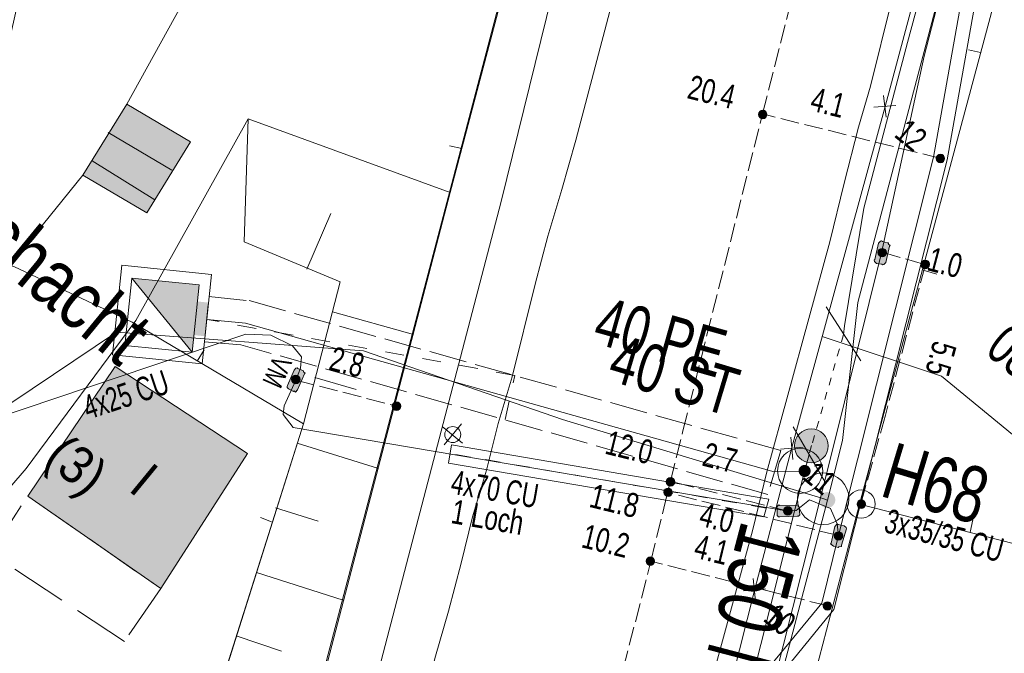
# Model space of a CAD drawing. Header units: metres. Extents: x -740 to 758, y -633 to 854.
# Tile 67 of 256: x -494 to -473, y -54 to -40. Entities that reach past the tile are written whole.
import ezdxf

# ---------------------------------------------------------------- set-up
doc = ezdxf.new("R2010")
doc.units = ezdxf.units.M
doc.header["$MEASUREMENT"] = 0
for name, pattern in [('1248_416', [1.664, 1.248, -0.416]), ('166_166', [0.3328, 0.1664, -0.1664]), ('333_333', [0.6656, 0.3328, -0.3328]), ('416_125', [0.5408, 0.416, -0.1248]), ('416_416', [0.832, 0.416, -0.416]), ('832_208', [1.04, 0.832, -0.208])]:
    doc.linetypes.add(name, pattern=pattern)
for name, color, linetype in [('Gas.LOVION', 7, 'Continuous'), ('Grundkarte.LOVION', 7, 'Continuous'), ('Grundkarte_Text.LOVION', 7, 'Continuous'), ('Strom.LOVION', 7, 'Continuous'), ('StromBemass.LOVION', 7, 'Continuous'), ('Telko.LOVION', 7, 'Continuous'), ('Wasser.LOVION', 7, 'Continuous')]:
    doc.layers.add(name, color=color, linetype=linetype)
doc.styles.add('ERSTELLTER_STIL_1', font='arial.ttf')

msp = doc.modelspace()

# ---------------------------------------------------------------- hatches: boundary and pattern name
at = {"layer": 'Gas.LOVION', "linetype": 'Continuous', "lineweight": 13}
for points in [[(-476.312, -51.025), (-476.299, -51.008), (-476.288, -50.988), (-476.28, -50.968), (-476.275, -50.946), (-476.272, -50.925), (-476.272, -50.903), (-476.275, -50.881), (-476.281, -50.859), (-476.289, -50.839), (-476.299, -50.82), (-476.312, -50.802), (-476.327, -50.786), (-476.344, -50.772), (-476.363, -50.76), (-476.383, -50.751), (-476.404, -50.744), (-476.426, -50.74), (-476.448, -50.739), (-476.47, -50.74), (-476.491, -50.745), (-476.512, -50.751), (-476.532, -50.761), (-476.55, -50.773), (-476.567, -50.787), (-476.582, -50.803), (-476.595, -50.821), (-476.606, -50.84), (-476.614, -50.86), (-476.619, -50.882), (-476.622, -50.904), (-476.622, -50.926), (-476.619, -50.947), (-476.614, -50.969), (-476.605, -50.989), (-476.595, -51.008), (-476.582, -51.026), (-476.567, -51.042), (-476.55, -51.056), (-476.531, -51.068), (-476.511, -51.077), (-476.49, -51.084), (-476.468, -51.088), (-476.446, -51.089), (-476.425, -51.088), (-476.403, -51.084), (-476.382, -51.077), (-476.362, -51.067), (-476.344, -51.056), (-476.327, -51.041)], [(-476.308, -51.022), (-476.295, -51.004), (-476.284, -50.985), (-476.276, -50.964), (-476.271, -50.943), (-476.268, -50.921), (-476.268, -50.899), (-476.271, -50.877), (-476.277, -50.856), (-476.285, -50.835), (-476.295, -50.816), (-476.308, -50.799), (-476.323, -50.783), (-476.34, -50.769), (-476.359, -50.757), (-476.379, -50.748), (-476.4, -50.741), (-476.421, -50.737), (-476.443, -50.735), (-476.465, -50.737), (-476.487, -50.741), (-476.508, -50.748), (-476.528, -50.757), (-476.546, -50.769), (-476.563, -50.783), (-476.578, -50.799), (-476.591, -50.817), (-476.601, -50.836), (-476.609, -50.857), (-476.615, -50.878), (-476.618, -50.9), (-476.617, -50.922), (-476.615, -50.944), (-476.609, -50.965), (-476.601, -50.986), (-476.59, -51.005), (-476.577, -51.022), (-476.562, -51.038), (-476.545, -51.052), (-476.527, -51.064), (-476.507, -51.073), (-476.486, -51.08), (-476.464, -51.084), (-476.442, -51.086), (-476.42, -51.084), (-476.399, -51.08), (-476.378, -51.073), (-476.358, -51.064), (-476.34, -51.052), (-476.323, -51.038)]]:
    msp.add_hatch(color=7, dxfattribs=at).paths.add_polyline_path(points)
at = {"layer": 'Grundkarte.LOVION', "linetype": 'Continuous', "lineweight": 18}
for points in [[(-491.527, -44.54), (-490.558, -42.967), (-491.97, -42.13), (-492.939, -43.703)], [(-492.229, -47.948), (-494.164, -50.827), (-491.215, -52.874), (-489.291, -49.878)]]:
    msp.add_hatch(color=254, dxfattribs=at).paths.add_polyline_path(points)
at = {"layer": 'Strom.LOVION', "linetype": 'Continuous', "lineweight": 13}
for points in [[(-475.309, -45.215), (-475.392, -45.578), (-475.405, -45.594), (-475.402, -45.624), (-475.354, -45.663), (-475.234, -45.681), (-475.218, -45.694), (-475.189, -45.691), (-475.149, -45.643), (-475.066, -45.28), (-475.053, -45.264), (-475.085, -45.238), (-475.088, -45.209), (-475.117, -45.211), (-475.224, -45.178), (-475.24, -45.164), (-475.269, -45.167)], [(-488.26, -48.033), (-488.404, -48.373), (-488.417, -48.389), (-488.414, -48.418), (-488.382, -48.444), (-488.273, -48.507), (-488.259, -48.491), (-488.227, -48.518), (-488.188, -48.47), (-488.03, -48.114), (-488.017, -48.098), (-488.049, -48.072), (-488.052, -48.043), (-488.175, -47.995), (-488.191, -47.982), (-488.22, -47.985)], [(-477.494, -51.281), (-477.111, -51.273), (-477.082, -51.27), (-477.055, -51.238), (-477.069, -51.092), (-477.056, -51.076), (-477.088, -51.049), (-477.091, -51.02), (-477.12, -51.023), (-477.504, -51.031), (-477.52, -51.018), (-477.56, -51.066), (-477.557, -51.095), (-477.559, -51.228), (-477.556, -51.258), (-477.524, -51.284)], [(-476.276, -51.502), (-476.358, -51.865), (-476.372, -51.881), (-476.307, -51.934), (-476.201, -51.967), (-476.187, -51.951), (-476.129, -51.946), (-476.132, -51.916), (-476.02, -51.551), (-476.023, -51.521), (-476.071, -51.482), (-476.207, -51.451), (-476.223, -51.438)]]:
    msp.add_hatch(color=7, dxfattribs=at).paths.add_polyline_path(points)
at = {"layer": 'StromBemass.LOVION', "linetype": 'Continuous', "lineweight": 13}
for points in [[(-477.803, -42.419), (-477.796, -42.41), (-477.79, -42.399), (-477.786, -42.388), (-477.783, -42.377), (-477.781, -42.365), (-477.781, -42.353), (-477.783, -42.341), (-477.786, -42.329), (-477.79, -42.318), (-477.796, -42.308), (-477.803, -42.298), (-477.811, -42.29), (-477.821, -42.282), (-477.831, -42.276), (-477.841, -42.271), (-477.853, -42.267), (-477.865, -42.265), (-477.876, -42.264), (-477.888, -42.265), (-477.9, -42.267), (-477.911, -42.271), (-477.922, -42.276), (-477.932, -42.282), (-477.941, -42.29), (-477.949, -42.299), (-477.956, -42.308), (-477.962, -42.319), (-477.966, -42.33), (-477.969, -42.342), (-477.971, -42.353), (-477.971, -42.365), (-477.969, -42.377), (-477.966, -42.389), (-477.962, -42.4), (-477.956, -42.41), (-477.949, -42.42), (-477.941, -42.428), (-477.932, -42.436), (-477.922, -42.442), (-477.911, -42.447), (-477.899, -42.451), (-477.888, -42.453), (-477.876, -42.454), (-477.864, -42.453), (-477.852, -42.451), (-477.841, -42.447), (-477.83, -42.442), (-477.82, -42.436), (-477.811, -42.428)], [(-473.866, -43.397), (-473.859, -43.387), (-473.853, -43.377), (-473.849, -43.366), (-473.846, -43.354), (-473.845, -43.342), (-473.845, -43.331), (-473.846, -43.319), (-473.849, -43.307), (-473.853, -43.296), (-473.859, -43.286), (-473.866, -43.277), (-473.874, -43.268), (-473.883, -43.26), (-473.893, -43.254), (-473.904, -43.249), (-473.915, -43.245), (-473.927, -43.243), (-473.939, -43.243), (-473.951, -43.243), (-473.962, -43.246), (-473.974, -43.249), (-473.984, -43.254), (-473.994, -43.261), (-474.003, -43.268), (-474.011, -43.277), (-474.018, -43.287), (-474.024, -43.297), (-474.028, -43.308), (-474.031, -43.319), (-474.033, -43.331), (-474.033, -43.343), (-474.031, -43.355), (-474.028, -43.366), (-474.024, -43.377), (-474.018, -43.388), (-474.011, -43.397), (-474.003, -43.406), (-473.994, -43.413), (-473.984, -43.42), (-473.973, -43.425), (-473.962, -43.428), (-473.95, -43.43), (-473.938, -43.431), (-473.926, -43.43), (-473.915, -43.428), (-473.904, -43.424), (-473.893, -43.419), (-473.883, -43.413), (-473.874, -43.405)], [(-475.154, -45.485), (-475.147, -45.475), (-475.141, -45.465), (-475.137, -45.454), (-475.134, -45.442), (-475.133, -45.431), (-475.133, -45.419), (-475.134, -45.407), (-475.137, -45.395), (-475.142, -45.384), (-475.147, -45.374), (-475.154, -45.365), (-475.163, -45.356), (-475.172, -45.348), (-475.182, -45.342), (-475.193, -45.337), (-475.204, -45.333), (-475.215, -45.331), (-475.227, -45.331), (-475.239, -45.331), (-475.251, -45.334), (-475.262, -45.337), (-475.273, -45.342), (-475.283, -45.349), (-475.292, -45.356), (-475.3, -45.365), (-475.307, -45.375), (-475.313, -45.385), (-475.317, -45.396), (-475.32, -45.408), (-475.321, -45.419), (-475.321, -45.431), (-475.32, -45.443), (-475.317, -45.454), (-475.312, -45.465), (-475.307, -45.476), (-475.3, -45.485), (-475.291, -45.494), (-475.282, -45.502), (-475.272, -45.508), (-475.261, -45.513), (-475.25, -45.516), (-475.239, -45.519), (-475.227, -45.519), (-475.215, -45.519), (-475.203, -45.516), (-475.192, -45.513), (-475.181, -45.508), (-475.171, -45.501), (-475.162, -45.494)], [(-474.204, -45.746), (-474.197, -45.737), (-474.191, -45.726), (-474.187, -45.715), (-474.184, -45.704), (-474.183, -45.692), (-474.183, -45.68), (-474.184, -45.669), (-474.187, -45.657), (-474.191, -45.646), (-474.197, -45.636), (-474.204, -45.627), (-474.212, -45.618), (-474.221, -45.611), (-474.231, -45.604), (-474.242, -45.599), (-474.253, -45.596), (-474.265, -45.594), (-474.276, -45.593), (-474.288, -45.594), (-474.3, -45.596), (-474.311, -45.6), (-474.322, -45.605), (-474.331, -45.611), (-474.34, -45.619), (-474.349, -45.627), (-474.355, -45.637), (-474.361, -45.647), (-474.365, -45.658), (-474.368, -45.669), (-474.37, -45.681), (-474.37, -45.693), (-474.368, -45.705), (-474.365, -45.716), (-474.361, -45.727), (-474.355, -45.737), (-474.348, -45.747), (-474.34, -45.755), (-474.331, -45.763), (-474.321, -45.769), (-474.31, -45.774), (-474.299, -45.777), (-474.288, -45.78), (-474.276, -45.78), (-474.264, -45.78), (-474.253, -45.777), (-474.241, -45.774), (-474.231, -45.769), (-474.221, -45.762), (-474.212, -45.755)], [(-474.199, -45.742), (-474.192, -45.732), (-474.187, -45.722), (-474.182, -45.711), (-474.18, -45.7), (-474.178, -45.688), (-474.178, -45.676), (-474.18, -45.664), (-474.183, -45.653), (-474.187, -45.642), (-474.193, -45.632), (-474.2, -45.622), (-474.208, -45.614), (-474.217, -45.606), (-474.227, -45.6), (-474.237, -45.595), (-474.249, -45.591), (-474.26, -45.589), (-474.272, -45.589), (-474.284, -45.589), (-474.295, -45.592), (-474.306, -45.595), (-474.317, -45.6), (-474.327, -45.607), (-474.336, -45.614), (-474.344, -45.623), (-474.351, -45.632), (-474.357, -45.643), (-474.361, -45.654), (-474.364, -45.665), (-474.365, -45.677), (-474.365, -45.689), (-474.364, -45.7), (-474.361, -45.712), (-474.356, -45.723), (-474.351, -45.733), (-474.344, -45.742), (-474.336, -45.751), (-474.327, -45.758), (-474.317, -45.765), (-474.306, -45.77), (-474.295, -45.773), (-474.283, -45.775), (-474.271, -45.776), (-474.26, -45.775), (-474.248, -45.773), (-474.237, -45.769), (-474.226, -45.764), (-474.216, -45.758), (-474.207, -45.75)], [(-488.151, -48.3), (-488.144, -48.29), (-488.138, -48.28), (-488.134, -48.269), (-488.131, -48.257), (-488.129, -48.245), (-488.129, -48.233), (-488.131, -48.221), (-488.134, -48.21), (-488.138, -48.199), (-488.144, -48.188), (-488.151, -48.179), (-488.159, -48.17), (-488.169, -48.163), (-488.179, -48.156), (-488.189, -48.151), (-488.201, -48.147), (-488.212, -48.145), (-488.224, -48.145), (-488.236, -48.145), (-488.248, -48.148), (-488.259, -48.151), (-488.27, -48.156), (-488.28, -48.163), (-488.289, -48.171), (-488.297, -48.179), (-488.304, -48.189), (-488.31, -48.199), (-488.314, -48.21), (-488.317, -48.222), (-488.319, -48.234), (-488.319, -48.246), (-488.317, -48.258), (-488.314, -48.269), (-488.31, -48.28), (-488.304, -48.291), (-488.297, -48.3), (-488.289, -48.309), (-488.28, -48.316), (-488.27, -48.323), (-488.259, -48.328), (-488.247, -48.332), (-488.236, -48.334), (-488.224, -48.334), (-488.212, -48.334), (-488.2, -48.331), (-488.189, -48.328), (-488.178, -48.323), (-488.168, -48.316), (-488.159, -48.308)], [(-485.916, -48.89), (-485.909, -48.881), (-485.903, -48.87), (-485.898, -48.859), (-485.895, -48.847), (-485.894, -48.835), (-485.894, -48.823), (-485.896, -48.811), (-485.899, -48.799), (-485.903, -48.788), (-485.909, -48.778), (-485.916, -48.768), (-485.924, -48.759), (-485.934, -48.752), (-485.944, -48.745), (-485.955, -48.74), (-485.966, -48.736), (-485.978, -48.734), (-485.99, -48.733), (-486.002, -48.734), (-486.014, -48.736), (-486.026, -48.74), (-486.036, -48.745), (-486.047, -48.752), (-486.056, -48.76), (-486.064, -48.768), (-486.071, -48.778), (-486.077, -48.789), (-486.081, -48.8), (-486.084, -48.812), (-486.086, -48.824), (-486.086, -48.836), (-486.084, -48.848), (-486.081, -48.859), (-486.077, -48.871), (-486.071, -48.881), (-486.064, -48.891), (-486.055, -48.9), (-486.046, -48.907), (-486.036, -48.914), (-486.025, -48.919), (-486.013, -48.923), (-486.002, -48.925), (-485.99, -48.925), (-485.978, -48.925), (-485.966, -48.922), (-485.954, -48.919), (-485.943, -48.913), (-485.933, -48.907), (-485.924, -48.899)], [(-479.846, -50.566), (-479.839, -50.557), (-479.833, -50.546), (-479.829, -50.536), (-479.826, -50.524), (-479.824, -50.512), (-479.824, -50.501), (-479.826, -50.489), (-479.829, -50.478), (-479.833, -50.467), (-479.839, -50.456), (-479.846, -50.447), (-479.854, -50.438), (-479.863, -50.431), (-479.873, -50.425), (-479.884, -50.42), (-479.895, -50.416), (-479.907, -50.414), (-479.918, -50.413), (-479.93, -50.414), (-479.942, -50.416), (-479.953, -50.42), (-479.963, -50.425), (-479.973, -50.431), (-479.982, -50.439), (-479.99, -50.447), (-479.997, -50.457), (-480.003, -50.467), (-480.007, -50.478), (-480.01, -50.49), (-480.011, -50.501), (-480.011, -50.513), (-480.01, -50.525), (-480.007, -50.536), (-480.003, -50.547), (-479.997, -50.557), (-479.99, -50.567), (-479.982, -50.575), (-479.973, -50.583), (-479.963, -50.589), (-479.952, -50.594), (-479.941, -50.598), (-479.929, -50.6), (-479.918, -50.601), (-479.906, -50.6), (-479.894, -50.598), (-479.883, -50.594), (-479.873, -50.589), (-479.863, -50.582), (-479.854, -50.575)], [(-479.902, -50.799), (-479.895, -50.789), (-479.889, -50.779), (-479.885, -50.768), (-479.882, -50.757), (-479.881, -50.745), (-479.881, -50.733), (-479.882, -50.722), (-479.885, -50.71), (-479.889, -50.7), (-479.895, -50.689), (-479.902, -50.68), (-479.91, -50.671), (-479.919, -50.664), (-479.929, -50.658), (-479.94, -50.653), (-479.951, -50.649), (-479.962, -50.647), (-479.974, -50.646), (-479.986, -50.647), (-479.997, -50.649), (-480.008, -50.653), (-480.019, -50.658), (-480.029, -50.664), (-480.038, -50.672), (-480.046, -50.68), (-480.052, -50.69), (-480.058, -50.7), (-480.062, -50.711), (-480.065, -50.722), (-480.067, -50.734), (-480.067, -50.746), (-480.065, -50.757), (-480.062, -50.769), (-480.058, -50.779), (-480.052, -50.79), (-480.045, -50.799), (-480.037, -50.808), (-480.028, -50.815), (-480.018, -50.821), (-480.008, -50.826), (-479.996, -50.83), (-479.985, -50.832), (-479.973, -50.833), (-479.962, -50.832), (-479.95, -50.83), (-479.939, -50.826), (-479.928, -50.821), (-479.919, -50.815), (-479.91, -50.807)], [(-477.243, -51.21), (-477.236, -51.2), (-477.23, -51.19), (-477.226, -51.179), (-477.223, -51.167), (-477.222, -51.155), (-477.222, -51.143), (-477.223, -51.132), (-477.226, -51.12), (-477.231, -51.109), (-477.236, -51.098), (-477.243, -51.089), (-477.252, -51.08), (-477.261, -51.072), (-477.271, -51.066), (-477.282, -51.061), (-477.293, -51.057), (-477.305, -51.055), (-477.317, -51.054), (-477.329, -51.055), (-477.341, -51.058), (-477.352, -51.061), (-477.363, -51.066), (-477.373, -51.073), (-477.382, -51.08), (-477.39, -51.089), (-477.397, -51.099), (-477.403, -51.109), (-477.407, -51.121), (-477.41, -51.132), (-477.412, -51.144), (-477.412, -51.156), (-477.41, -51.168), (-477.407, -51.179), (-477.403, -51.19), (-477.397, -51.201), (-477.39, -51.211), (-477.382, -51.219), (-477.372, -51.227), (-477.362, -51.233), (-477.351, -51.238), (-477.34, -51.242), (-477.328, -51.244), (-477.316, -51.245), (-477.304, -51.244), (-477.293, -51.242), (-477.281, -51.238), (-477.271, -51.233), (-477.26, -51.226), (-477.251, -51.219)], [(-475.62, -51.064), (-475.613, -51.054), (-475.607, -51.044), (-475.603, -51.033), (-475.6, -51.021), (-475.599, -51.01), (-475.599, -50.998), (-475.6, -50.986), (-475.603, -50.975), (-475.607, -50.964), (-475.613, -50.953), (-475.62, -50.944), (-475.628, -50.935), (-475.637, -50.928), (-475.647, -50.921), (-475.658, -50.916), (-475.669, -50.913), (-475.681, -50.91), (-475.693, -50.91), (-475.705, -50.911), (-475.716, -50.913), (-475.727, -50.917), (-475.738, -50.922), (-475.748, -50.928), (-475.757, -50.936), (-475.765, -50.944), (-475.772, -50.954), (-475.778, -50.964), (-475.782, -50.975), (-475.785, -50.987), (-475.786, -50.998), (-475.786, -51.01), (-475.785, -51.022), (-475.782, -51.033), (-475.778, -51.044), (-475.772, -51.055), (-475.765, -51.064), (-475.757, -51.073), (-475.748, -51.08), (-475.738, -51.087), (-475.727, -51.092), (-475.716, -51.095), (-475.704, -51.097), (-475.692, -51.098), (-475.68, -51.097), (-475.669, -51.095), (-475.658, -51.091), (-475.647, -51.086), (-475.637, -51.08), (-475.628, -51.072)], [(-476.124, -51.767), (-476.117, -51.758), (-476.111, -51.747), (-476.107, -51.736), (-476.104, -51.725), (-476.102, -51.713), (-476.102, -51.701), (-476.104, -51.69), (-476.107, -51.678), (-476.111, -51.667), (-476.117, -51.657), (-476.124, -51.647), (-476.132, -51.639), (-476.141, -51.631), (-476.151, -51.625), (-476.162, -51.62), (-476.173, -51.616), (-476.185, -51.614), (-476.197, -51.613), (-476.209, -51.614), (-476.22, -51.616), (-476.231, -51.62), (-476.242, -51.625), (-476.252, -51.632), (-476.261, -51.639), (-476.269, -51.648), (-476.276, -51.657), (-476.282, -51.668), (-476.286, -51.679), (-476.289, -51.69), (-476.291, -51.702), (-476.29, -51.714), (-476.289, -51.726), (-476.286, -51.737), (-476.282, -51.748), (-476.276, -51.758), (-476.269, -51.768), (-476.261, -51.776), (-476.252, -51.784), (-476.242, -51.79), (-476.231, -51.795), (-476.22, -51.799), (-476.208, -51.801), (-476.196, -51.802), (-476.184, -51.801), (-476.173, -51.799), (-476.161, -51.795), (-476.151, -51.79), (-476.141, -51.784), (-476.132, -51.776)], [(-480.294, -52.328), (-480.287, -52.318), (-480.281, -52.308), (-480.277, -52.297), (-480.274, -52.286), (-480.273, -52.274), (-480.273, -52.262), (-480.274, -52.251), (-480.277, -52.239), (-480.281, -52.228), (-480.287, -52.218), (-480.294, -52.208), (-480.302, -52.2), (-480.311, -52.192), (-480.321, -52.186), (-480.332, -52.181), (-480.343, -52.178), (-480.355, -52.175), (-480.366, -52.175), (-480.378, -52.176), (-480.39, -52.178), (-480.401, -52.181), (-480.411, -52.187), (-480.421, -52.193), (-480.43, -52.2), (-480.438, -52.209), (-480.445, -52.218), (-480.451, -52.229), (-480.455, -52.24), (-480.458, -52.251), (-480.459, -52.263), (-480.459, -52.275), (-480.458, -52.286), (-480.455, -52.298), (-480.451, -52.308), (-480.445, -52.319), (-480.438, -52.328), (-480.43, -52.337), (-480.421, -52.344), (-480.411, -52.351), (-480.4, -52.355), (-480.389, -52.359), (-480.377, -52.361), (-480.366, -52.362), (-480.354, -52.361), (-480.342, -52.359), (-480.331, -52.355), (-480.321, -52.35), (-480.311, -52.344), (-480.302, -52.336)], [(-476.371, -53.32), (-476.364, -53.311), (-476.359, -53.3), (-476.354, -53.289), (-476.352, -53.278), (-476.35, -53.266), (-476.35, -53.255), (-476.352, -53.243), (-476.355, -53.232), (-476.359, -53.221), (-476.365, -53.211), (-476.372, -53.201), (-476.38, -53.193), (-476.389, -53.185), (-476.399, -53.179), (-476.409, -53.174), (-476.42, -53.17), (-476.432, -53.168), (-476.443, -53.168), (-476.455, -53.168), (-476.467, -53.171), (-476.478, -53.174), (-476.488, -53.179), (-476.498, -53.186), (-476.507, -53.193), (-476.515, -53.202), (-476.522, -53.211), (-476.528, -53.221), (-476.532, -53.232), (-476.535, -53.244), (-476.536, -53.255), (-476.536, -53.267), (-476.535, -53.279), (-476.532, -53.29), (-476.527, -53.301), (-476.522, -53.311), (-476.515, -53.32), (-476.507, -53.329), (-476.498, -53.336), (-476.488, -53.343), (-476.477, -53.348), (-476.466, -53.351), (-476.455, -53.353), (-476.443, -53.354), (-476.431, -53.353), (-476.42, -53.351), (-476.409, -53.347), (-476.398, -53.342), (-476.388, -53.336), (-476.379, -53.329)]]:
    msp.add_hatch(color=7, dxfattribs=at).paths.add_polyline_path(points)
at = {"layer": 'Wasser.LOVION', "linetype": 'Continuous', "lineweight": 13}
for points in [[(-490.516, -47.633), (-490.366, -46.141), (-491.858, -45.991)], [(-490.225, -47.28), (-490.15, -46.533), (-490.523, -46.496), (-490.598, -47.242)], [(-476.51, -49.949), (-476.482, -49.911), (-476.46, -49.87), (-476.443, -49.826), (-476.431, -49.78), (-476.425, -49.734), (-476.425, -49.686), (-476.431, -49.64), (-476.443, -49.594), (-476.461, -49.55), (-476.484, -49.509), (-476.511, -49.471), (-476.544, -49.437), (-476.58, -49.407), (-476.62, -49.382), (-476.663, -49.362), (-476.707, -49.348), (-476.754, -49.339), (-476.801, -49.336), (-476.848, -49.339), (-476.894, -49.348), (-476.939, -49.363), (-476.981, -49.383), (-477.021, -49.409), (-477.057, -49.439), (-477.089, -49.473), (-477.117, -49.511), (-477.139, -49.553), (-477.156, -49.596), (-477.168, -49.642), (-477.174, -49.689), (-477.174, -49.736), (-477.168, -49.783), (-477.156, -49.828), (-477.138, -49.872), (-477.115, -49.913), (-477.088, -49.951), (-477.055, -49.985), (-477.019, -50.015), (-476.979, -50.04), (-476.936, -50.06), (-476.892, -50.075), (-476.845, -50.083), (-476.798, -50.086), (-476.751, -50.083), (-476.705, -50.074), (-476.66, -50.059), (-476.618, -50.039), (-476.578, -50.014), (-476.542, -49.984)], [(-476.846, -50.349), (-476.836, -50.336), (-476.828, -50.321), (-476.822, -50.306), (-476.818, -50.29), (-476.816, -50.273), (-476.816, -50.256), (-476.818, -50.24), (-476.822, -50.224), (-476.829, -50.208), (-476.837, -50.194), (-476.846, -50.18), (-476.858, -50.168), (-476.871, -50.158), (-476.885, -50.149), (-476.9, -50.142), (-476.916, -50.137), (-476.932, -50.134), (-476.949, -50.133), (-476.965, -50.134), (-476.982, -50.137), (-476.997, -50.142), (-477.012, -50.149), (-477.026, -50.158), (-477.039, -50.169), (-477.05, -50.181), (-477.06, -50.195), (-477.068, -50.209), (-477.074, -50.225), (-477.078, -50.241), (-477.08, -50.257), (-477.08, -50.274), (-477.078, -50.29), (-477.074, -50.306), (-477.068, -50.322), (-477.06, -50.336), (-477.05, -50.35), (-477.038, -50.362), (-477.026, -50.373), (-477.012, -50.381), (-476.997, -50.388), (-476.981, -50.393), (-476.964, -50.397), (-476.948, -50.398), (-476.931, -50.396), (-476.915, -50.393), (-476.899, -50.388), (-476.884, -50.381), (-476.87, -50.372), (-476.857, -50.361)], [(-476.844, -50.351), (-476.834, -50.338), (-476.826, -50.323), (-476.82, -50.308), (-476.816, -50.292), (-476.814, -50.275), (-476.814, -50.259), (-476.816, -50.242), (-476.821, -50.226), (-476.827, -50.211), (-476.835, -50.196), (-476.845, -50.183), (-476.856, -50.171), (-476.869, -50.16), (-476.883, -50.151), (-476.898, -50.144), (-476.914, -50.139), (-476.93, -50.136), (-476.947, -50.135), (-476.963, -50.136), (-476.98, -50.139), (-476.995, -50.144), (-477.01, -50.152), (-477.024, -50.161), (-477.037, -50.171), (-477.048, -50.183), (-477.058, -50.197), (-477.066, -50.211), (-477.072, -50.227), (-477.076, -50.243), (-477.078, -50.259), (-477.078, -50.276), (-477.076, -50.292), (-477.072, -50.309), (-477.066, -50.324), (-477.058, -50.339), (-477.048, -50.352), (-477.037, -50.364), (-477.024, -50.375), (-477.01, -50.383), (-476.995, -50.39), (-476.979, -50.396), (-476.962, -50.399), (-476.946, -50.4), (-476.929, -50.398), (-476.913, -50.395), (-476.897, -50.39), (-476.882, -50.383), (-476.868, -50.374), (-476.855, -50.363)]]:
    msp.add_hatch(color=7, dxfattribs=at).paths.add_polyline_path(points)

# ---------------------------------------------------------------- linework, layer by layer
at = {"layer": 'Gas.LOVION', "color": 5, "linetype": 'Continuous', "lineweight": 18}
for points in [[(-497.516, -140.635), (-496.321, -133.056), (-494.832, -124.103), (-492.381, -110.932), (-489.72, -100.061), (-485.993, -84.062), (-482.878, -73.753), (-479.464, -62.424), (-476.437, -50.912), (-476.108, -49.594), (-475.771, -46.532), (-470.529, -26.689), (-463.97, -2.788), (-464.107, -1.382), (-464.272, -0.601), (-467.443, 20.34), (-469.368, 30.807), (-470.131, 34.988), (-470.255, 35.493)], [(-476.437, -50.912), (-476.544, -50.878), (-482.316, -49.122), (-486.721, -47.602), (-492.199, -47.192), (-496.886, -50.34), (-500.934, -53.07), (-506.84, -54.49), (-512.787, -56.091), (-512.749, -56.472), (-512.418, -57.444)]]:
    msp.add_lwpolyline(points, dxfattribs=at)
at = {"layer": 'Gas.LOVION', "color": 7, "linetype": 'Continuous', "lineweight": 13}
msp.add_circle((-476.536, -50.884), 0.572, dxfattribs=at)
at = {"layer": 'Grundkarte.LOVION', "color": 8, "linetype": 'Continuous', "lineweight": 18}
for points in [[(-507.816, -132.17), (-496.956, -90.587), (-498.423, -90.996), (-497.678, -88.648), (-496.361, -84.884), (-494.869, -81.102), (-493.663, -77.408), (-492.451, -73.181), (-479.165, -22.554), (-473.267, -0.046), (-472.213, 3.987), (-474.117, 12.875), (-474.589, 14.986), (-486.99, 64.433), (-497.862, 107.615), (-501.852, 123.333)], [(-501.026, -100.65), (-498.423, -90.996), (-496.956, -90.587), (-507.816, -132.17), (-496.956, -90.587), (-498.423, -90.996), (-497.678, -88.648), (-496.361, -84.884), (-494.869, -81.102), (-493.663, -77.408), (-492.451, -73.181), (-479.165, -22.554), (-473.267, -0.046), (-472.213, 3.987), (-474.117, 12.875), (-474.589, 14.986), (-486.99, 64.433)], [(-441.772, 3.092), (-436.68, -61.079), (-466.033, -53.486), (-475.733, -51.005), (-465.271, -12.003)], [(-465.271, -12.003), (-475.733, -51.005), (-488.816, -100.993)], [(-465.271, -12.003), (-475.733, -51.005), (-488.816, -100.993)], [(-465.271, -12.003), (-475.733, -51.005)], [(-539.528, -101.961), (-541.036, -95.606), (-541.99, -89.167), (-542.456, -82.592), (-542.511, -75.977), (-542.056, -68.544), (-541.269, -60.575), (-539.832, -50.179), (-537.845, -38.458), (-537.077, -33.92), (-506.655, -27.961), (-494.07, -25.489), (-488.65, -24.397), (-482.82, -23.266), (-479.165, -22.554), (-492.451, -73.181), (-493.663, -77.408), (-494.869, -81.102), (-496.361, -84.884), (-497.678, -88.648), (-498.423, -90.996), (-501.026, -100.65)], [(-495.543, -72.095), (-493.557, -66.403), (-492.623, -63.563), (-491.663, -60.691), (-488.055, -49.225), (-491.852, -46.966), (-494.454, -45.742), (-495.618, -45.324), (-493.079, -34.111)], [(-484.803, -44.09), (-483.012, -37.323)], [(-480.618, -37.621), (-482.02, -42.931), (-482.327, -44.025), (-482.639, -45.06), (-482.92, -46.122), (-483.428, -48.182), (-483.74, -49.217), (-483.994, -50.247), (-484.307, -51.282), (-484.561, -52.312), (-484.841, -53.374), (-485.127, -54.377), (-485.408, -55.439), (-485.662, -56.469), (-485.974, -57.504), (-486.228, -58.534)], [(-479.144, -55.418), (-478.099, -51.592), (-477.783, -50.29), (-476.391, -45.188), (-476.074, -43.886), (-475.753, -42.643), (-475.487, -41.73), (-475.021, -39.852)], [(-473.319, -40.927), (-473.047, -40.989)], [(-491.97, -42.13), (-490.558, -42.967)], [(-484.815, -43.056), (-484.543, -43.118)], [(-474.015, -45.902), (-474.32, -45.813)], [(-490.255, -47.578), (-490.408, -47.83)], [(-446.398, -136.716), (-453.608, -137.037), (-461.602, -137.198), (-469.586, -137.151), (-477.567, -136.838), (-485.504, -136.077), (-487.414, -135.584), (-489.183, -134.722), (-490.731, -133.396), (-491.893, -131.795), (-492.603, -129.973), (-492.856, -127.988), (-492.761, -124.728), (-492.803, -120.062), (-491.079, -110.495), (-488.816, -100.993), (-475.733, -51.005), (-466.033, -53.486), (-436.68, -61.079), (-415.817, -66.487), (-388.454, -64.314)], [(-475.733, -51.005), (-466.033, -53.486)], [(-489.005, -51.298), (-488.759, -51.392)], [(-473.217, -51.351), (-473.279, -51.623)]]:
    msp.add_lwpolyline(points, dxfattribs=at)
at = {"layer": 'Grundkarte.LOVION', "color": 253, "linetype": 'Continuous', "lineweight": 18}
for points in [[(-441.772, 3.092), (-436.68, -61.079), (-466.033, -53.486), (-475.733, -51.005), (-465.271, -12.003)], [(-539.528, -101.961), (-541.036, -95.606), (-541.99, -89.167), (-542.456, -82.592), (-542.511, -75.977), (-542.056, -68.544), (-541.269, -60.575), (-539.832, -50.179), (-537.845, -38.458), (-537.077, -33.92), (-506.655, -27.961), (-494.07, -25.489), (-488.65, -24.397), (-482.82, -23.266), (-479.165, -22.554), (-492.451, -73.181), (-493.663, -77.408), (-494.869, -81.102), (-496.361, -84.884), (-497.678, -88.648), (-498.423, -90.996), (-501.026, -100.65)], [(-519.785, -55.401), (-509.649, -52.962), (-501.684, -51.001), (-498.371, -50.115), (-497.735, -49.669), (-496.182, -47.714), (-492.939, -43.703), (-491.97, -42.13), (-489.986, -38.537), (-483.012, -37.323), (-484.803, -44.09), (-489.278, -42.458), (-491.767, -46.928), (-494.195, -50.21), (-495.204, -51.372), (-496.289, -52.365), (-498.047, -53.128), (-499.989, -53.525), (-500.85, -55.294), (-505.758, -56.483), (-508.678, -57.153), (-508.782, -56.69), (-530.644, -61.931)], [(-446.398, -136.716), (-453.608, -137.037), (-461.602, -137.198), (-469.586, -137.151), (-477.567, -136.838), (-485.504, -136.077), (-487.414, -135.584), (-489.183, -134.722), (-490.731, -133.396), (-491.893, -131.795), (-492.603, -129.973), (-492.856, -127.988), (-492.761, -124.728), (-492.803, -120.062), (-491.079, -110.495), (-488.816, -100.993), (-475.733, -51.005), (-466.033, -53.486), (-436.68, -61.079), (-415.817, -66.487), (-388.454, -64.314)]]:
    msp.add_lwpolyline(points, dxfattribs=at)
at = {"layer": 'Grundkarte.LOVION', "color": 251, "linetype": 'Continuous', "lineweight": 13}
msp.add_lwpolyline([(-491.527, -44.54), (-492.939, -43.703), (-491.97, -42.13), (-490.558, -42.967)], close=True, dxfattribs=at)
at = {"layer": 'Grundkarte.LOVION', "color": 7, "linetype": 'Continuous', "lineweight": 13}
for points in [[(-492.339, -71.604), (-490.565, -66.17), (-484.803, -44.09), (-489.278, -42.458), (-489.366, -45.186), (-487.24, -46.072), (-488.055, -49.225), (-490.198, -56.026), (-491.256, -59.41), (-492.143, -62.127), (-492.915, -64.508), (-493.625, -66.617), (-494.294, -68.544)], [(-487.977, -45.789), (-487.447, -44.555)], [(-487.411, -46.739), (-485.618, -47.243)], [(-487.801, -48.195), (-486.888, -48.461)], [(-488.19, -49.652), (-486.391, -50.215)], [(-488.67, -51.088), (-487.726, -51.38)], [(-489.092, -52.519), (-487.171, -53.129)], [(-489.546, -53.922), (-488.537, -54.267)]]:
    msp.add_lwpolyline(points, dxfattribs=at)
at = {"layer": 'Grundkarte.LOVION', "color": 251, "linetype": 'Continuous', "lineweight": 13}
for points in [[(-492.381, -42.762), (-490.969, -43.599)], [(-492.734, -43.387), (-491.348, -44.257)]]:
    msp.add_lwpolyline(points, dxfattribs=at)
at = {"layer": 'Grundkarte.LOVION', "color": 8, "linetype": 'Continuous', "lineweight": 18}
msp.add_lwpolyline([(-492.229, -47.948), (-489.291, -49.878), (-491.215, -52.874), (-494.164, -50.827)], close=True, dxfattribs=at)
at = {"layer": 'Grundkarte.LOVION', "color": 8, "linetype": '1248_416', "lineweight": 18}
msp.add_lwpolyline([(-492.017, -54.046), (-494.986, -52.09), (-494.164, -50.827), (-491.215, -52.874)], close=True, dxfattribs=at)
at = {"layer": 'Grundkarte.LOVION', "color": 9, "linetype": 'Continuous', "lineweight": 18}
msp.add_circle((-475.697, -51.002), 0.313, dxfattribs=at)
at = {"layer": 'Strom.LOVION', "color": 1, "linetype": 'Continuous', "lineweight": 18}
for points in [[(-475.244, -45.431), (-474.296, -41.067), (-473.762, -38.976), (-473.099, -35.778), (-467.038, -13.728), (-465.17, -6.082), (-465.028, -4.96), (-464.706, -1.914), (-465.484, 7.261), (-465.381, 8.468), (-466.927, 14.908), (-467.228, 16.179), (-467.092, 16.902), (-466.79, 17.596), (-467.891, 22.055), (-469.187, 26.081), (-469.052, 28.636), (-472.051, 41.17), (-471.97, 42.153), (-476.574, 62.038), (-480.433, 78.079), (-482.281, 84.74), (-487.904, 107.938), (-492.439, 124.401)], [(-473.586, -4.038), (-474.128, -5.451), (-474.747, -8.038), (-483.675, -44.29), (-491.771, -75.302), (-493.233, -80.455), (-495.955, -84.652), (-497.192, -88.024), (-501.668, -105.722), (-502.719, -110.243)], [(-492.066, -111.433), (-491.462, -109.291), (-490.737, -106.279), (-488.787, -99.024), (-484.873, -83.879), (-478.944, -60.186), (-476.335, -49.838), (-475.244, -45.431)]]:
    msp.add_lwpolyline(points, dxfattribs=at)
at = {"layer": 'Strom.LOVION', "color": 150, "linetype": 'Continuous', "lineweight": 18}
msp.add_lwpolyline([(-465.833, -12.295), (-466.228, -13.855), (-466.747, -14.29), (-469.577, -24.941), (-472.337, -34.654), (-472.636, -35.674), (-472.899, -36.615), (-474.092, -43.308), (-476.197, -51.701), (-476.568, -53.2), (-478.668, -55.755), (-479.779, -59.957), (-480.345, -62.023), (-482.234, -69.005), (-482.45, -69.824), (-486.213, -83.936), (-487.134, -87.513), (-488.226, -91.758), (-491.362, -104.419)], dxfattribs=at)
at = {"layer": 'Strom.LOVION', "color": 5, "linetype": 'Continuous', "lineweight": 18}
for points in [[(-480.07, -62.114), (-478.4, -55.921), (-476.303, -53.337), (-473.79, -43.367), (-472.608, -36.72), (-472.176, -35.244), (-472.056, -34.804)], [(-476.197, -51.701), (-476.223, -51.438), (-476.374, -51.098), (-476.836, -50.906), (-477.138, -51.143), (-477.314, -51.16), (-488.283, -49.306), (-488.503, -49.018), (-488.478, -48.823), (-488.224, -48.251), (-488.116, -47.99), (-488.097, -47.737), (-488.298, -47.49), (-488.779, -47.257), (-489.328, -47.236), (-499.114, -50.528), (-513.187, -54.712), (-512.667, -56.863)]]:
    msp.add_lwpolyline(points, dxfattribs=at)
at = {"layer": 'Strom.LOVION', "color": 7, "linetype": 'Continuous', "lineweight": 13}
for points in [[(-475.309, -45.215), (-475.269, -45.167), (-475.24, -45.164), (-475.224, -45.178), (-475.117, -45.211), (-475.088, -45.209), (-475.085, -45.238), (-475.053, -45.264), (-475.066, -45.28), (-475.149, -45.643), (-475.189, -45.691), (-475.218, -45.694), (-475.234, -45.681), (-475.354, -45.663), (-475.402, -45.624), (-475.405, -45.594), (-475.392, -45.578)], [(-488.26, -48.033), (-488.22, -47.985), (-488.191, -47.982), (-488.175, -47.995), (-488.052, -48.043), (-488.049, -48.072), (-488.017, -48.098), (-488.03, -48.114), (-488.188, -48.47), (-488.227, -48.518), (-488.259, -48.491), (-488.273, -48.507), (-488.382, -48.444), (-488.414, -48.418), (-488.417, -48.389), (-488.404, -48.373)], [(-484.773, -49.687), (-477.739, -50.891), (-477.848, -51.286), (-484.837, -50.093)], [(-477.494, -51.281), (-477.524, -51.284), (-477.556, -51.258), (-477.559, -51.228), (-477.557, -51.095), (-477.56, -51.066), (-477.52, -51.018), (-477.504, -51.031), (-477.12, -51.023), (-477.091, -51.02), (-477.088, -51.049), (-477.056, -51.076), (-477.069, -51.092), (-477.055, -51.238), (-477.082, -51.27), (-477.111, -51.273)], [(-476.276, -51.502), (-476.223, -51.438), (-476.207, -51.451), (-476.071, -51.482), (-476.023, -51.521), (-476.02, -51.551), (-476.132, -51.916), (-476.129, -51.946), (-476.187, -51.951), (-476.201, -51.967), (-476.307, -51.934), (-476.372, -51.881), (-476.358, -51.865)]]:
    msp.add_lwpolyline(points, close=True, dxfattribs=at)
at = {"layer": 'Strom.LOVION', "color": 9, "linetype": 'Continuous', "lineweight": 18}
for points in [[(-484.976, -49.279), (-484.526, -49.648)], [(-484.935, -49.689), (-484.552, -49.223)]]:
    msp.add_lwpolyline(points, dxfattribs=at)
at = {"layer": 'Strom.LOVION', "color": 9, "linetype": '333_333', "lineweight": 18}
msp.add_lwpolyline([(-477.794, -51.089), (-484.798, -49.882)], dxfattribs=at)
at = {"layer": 'Strom.LOVION', "color": 9, "linetype": 'Continuous', "lineweight": 18}
msp.add_circle((-484.744, -49.46), 0.178, dxfattribs=at)
at = {"layer": 'StromBemass.LOVION', "color": 7, "linetype": '416_125', "lineweight": 13}
for points in [[(-482.859, -62.165), (-482.159, -59.348), (-481.103, -55.181), (-480.353, -52.27), (-479.985, -50.741), (-479.92, -50.499), (-479.646, -49.378), (-477.88, -42.349), (-476.207, -35.727), (-475.984, -34.833), (-470.046, -11.229), (-469.528, -9.124), (-469.198, -4.333), (-469.186, -4.155), (-468.976, -1.016), (-468.959, -0.734), (-468.898, 0.455), (-468.88, 0.575), (-468.564, 5.054), (-468.386, 7.465), (-468.268, 9.28), (-468.184, 10.692), (-467.633, 18.504), (-467.623, 18.549)], [(-473.926, -43.336), (-477.88, -42.349)], [(-475.23, -45.415), (-474.272, -45.69), (-475.158, -49.028), (-475.704, -51.003)], [(-488.224, -48.251), (-485.98, -48.83)], [(-477.314, -51.16), (-479.92, -50.499)], [(-476.197, -51.701), (-479.985, -50.741)], [(-476.429, -53.261), (-480.353, -52.27)]]:
    msp.add_lwpolyline(points, dxfattribs=at)
at = {"layer": 'StromBemass.LOVION', "color": 7, "linetype": 'Continuous', "lineweight": 13}
for centre, radius in [((-477.876, -42.359), 0.0949), ((-473.939, -43.337), 0.0942), ((-475.227, -45.425), 0.0944), ((-474.276, -45.687), 0.0937), ((-474.272, -45.682), 0.0937), ((-488.224, -48.24), 0.0949), ((-485.99, -48.829), 0.0961), ((-479.918, -50.507), 0.0937), ((-479.974, -50.74), 0.0933), ((-477.317, -51.15), 0.0952), ((-475.692, -51.004), 0.0941), ((-476.196, -51.708), 0.0942), ((-480.366, -52.268), 0.0936), ((-476.443, -53.261), 0.0932)]:
    msp.add_circle(centre, radius, dxfattribs=at)
at = {"layer": 'Telko.LOVION', "color": 1, "linetype": 'Continuous', "lineweight": 18}
msp.add_lwpolyline([(-490.877, -106.514), (-488.262, -92.752), (-486.754, -86.56), (-482.73, -71.344), (-481.224, -65.123), (-479.22, -57.509), (-478.058, -52.918), (-477.23, -49.748), (-475.162, -42.186), (-471.765, -29.47), (-468.505, -17.314), (-466.342, -9.507), (-465.186, -6.527), (-463.785, -3.316), (-457.499, 1.155), (-449.522, 2.704), (-440.203, 3.068), (-439.089, 1.803), (-431.586, -0.73), (-423.326, -3.587), (-418.222, -8.186), (-409.98, -7.691)], dxfattribs=at)
at = {"layer": 'Telko.LOVION', "color": 7, "linetype": 'Continuous', "lineweight": 13}
for points in [[(-475.201, -41.939), (-475.139, -42.421)], [(-475.412, -42.196), (-474.928, -42.163)], [(-477.253, -49.514), (-477.205, -50.011)], [(-477.478, -49.787), (-476.98, -49.738)], [(-478.084, -52.654), (-478.035, -53.152)], [(-478.309, -52.927), (-477.811, -52.879)]]:
    msp.add_lwpolyline(points, dxfattribs=at)
at = {"layer": 'Telko.LOVION', "color": 49, "linetype": 'Continuous', "lineweight": 18}
msp.add_lwpolyline([(-471.1, -50.479), (-473.912, -48.167), (-476.555, -47.288)], dxfattribs=at)
at = {"layer": 'Wasser.LOVION', "color": 150, "linetype": 'Continuous', "lineweight": 18}
for points in [[(-473.624, -36.908), (-474.666, -40.763), (-475.637, -44.435), (-476.061, -47.047), (-476.086, -47.242)], [(-476.945, -50.252), (-477.046, -50.277), (-477.621, -50.289), (-489.338, -46.986), (-490.188, -46.907)], [(-498.416, -139.896), (-498.473, -139.31), (-496.191, -127.886), (-495.48, -123.974), (-494.782, -120.078), (-493.951, -116.184), (-492.984, -112.321), (-492.033, -108.445), (-491.053, -104.566), (-490.085, -100.703), (-489.134, -96.827), (-488.167, -92.964), (-487.187, -89.085), (-486.142, -85.259), (-485.029, -81.382), (-483.039, -74.374), (-481.249, -66.234), (-480.032, -61.903), (-478.498, -56.433), (-476.945, -50.252), (-476.846, -49.902)]]:
    msp.add_lwpolyline(points, dxfattribs=at)
at = {"layer": 'Wasser.LOVION', "color": 7, "linetype": 'Continuous', "lineweight": 13}
for points in [[(-492.284, -47.688), (-492.079, -45.702), (-490.093, -45.907), (-490.298, -47.893)], [(-492.008, -47.484), (-491.858, -45.991), (-490.366, -46.141), (-490.516, -47.633)], [(-490.516, -47.633), (-491.858, -45.991), (-490.366, -46.141)]]:
    msp.add_lwpolyline(points, close=True, dxfattribs=at)
at = {"layer": 'Wasser.LOVION', "color": 7, "linetype": '832_208', "lineweight": 13}
msp.add_lwpolyline([(-490.243, -47.4), (-490.148, -46.4), (-489.253, -46.49), (-477.475, -49.816), (-477.764, -50.79), (-489.438, -47.469)], close=True, dxfattribs=at)
at = {"layer": 'Wasser.LOVION', "color": 7, "linetype": 'Continuous', "lineweight": 13}
for points in [[(-475.704, -47.825), (-476.471, -46.63)], [(-476.49, -50.518), (-477.202, -49.287)]]:
    msp.add_lwpolyline(points, dxfattribs=at)
at = {"layer": 'Wasser.LOVION', "color": 252, "linetype": '416_416', "lineweight": 18}
msp.add_lwpolyline([(-483.586, -49.128), (-483.372, -48.147), (-490.188, -46.907)], dxfattribs=at)
at = {"layer": 'Wasser.LOVION', "color": 150, "linetype": '166_166', "lineweight": 18}
msp.add_lwpolyline([(-476.086, -47.242), (-476.791, -49.705), (-476.846, -49.902)], dxfattribs=at)
at = {"layer": 'Wasser.LOVION', "color": 7, "linetype": 'Continuous', "lineweight": 13}
for centre, radius in [((-476.799, -49.711), 0.375), ((-477.047, -50.264), 0.5)]:
    msp.add_circle(centre, radius, dxfattribs=at)

# ---------------------------------------------------------------- texts
at = {"layer": 'Gas.LOVION', "color": 5, "linetype": 'Continuous', "lineweight": 18, "attachment_point": 7, "style": 'ERSTELLTER_STIL_1'}
for s, insert, char_height, rotation in [('{\\A1;\\W0.71558x;40 ST}', (-481.357, -48.255), 1.06709, 343.245), ('{\\A1;\\W0.71559x;150 ND ST}', (-478.352, -51.322), 1.42279, 255.2805)]:
    msp.add_mtext(s, dxfattribs=dict(at, insert=insert, char_height=char_height, rotation=rotation))
at = {"layer": 'Grundkarte_Text.LOVION', "color": 7, "linetype": 'Continuous', "lineweight": 13, "char_height": 0.83074, "attachment_point": 7, "rotation": 320.5841, "style": 'ERSTELLTER_STIL_1'}
for s, insert in [('{\\A1;\\W0.89448x;(3)}', (-493.988, -50.239)), ('{\\A1;\\W0.89446x;I}', (-491.957, -50.689))]:
    msp.add_mtext(s, dxfattribs=dict(at, insert=insert))
at = {"layer": 'Strom.LOVION', "color": 7, "linetype": 'Continuous', "lineweight": 13, "insert": (-488.703, -47.677), "char_height": 0.44461, "attachment_point": 7, "rotation": 246.2465, "style": 'ERSTELLTER_STIL_1'}
msp.add_mtext('{\\A1;\\W0.71562x;VM}', dxfattribs=at)
at = {"layer": 'Strom.LOVION', "color": 5, "linetype": 'Continuous', "lineweight": 18, "attachment_point": 7, "style": 'ERSTELLTER_STIL_1'}
for s, insert, char_height, rotation in [('{\\A1;\\W0.66789x;4x25 CU }', (-492.823, -49.139), 0.53354, 18.2437), ('{\\A1;\\W0.66787x;4x70 CU }', (-484.812, -50.774), 0.53355, 350.2429), ('{\\A1;\\W0.67982x;3x35/35 CU }', (-475.215, -51.622), 0.53354, 345.2446)]:
    msp.add_mtext(s, dxfattribs=dict(at, insert=insert, char_height=char_height, rotation=rotation))
at = {"layer": 'Strom.LOVION', "color": 1, "linetype": 'Continuous', "lineweight": 18, "insert": (-484.807, -51.427), "char_height": 0.53355, "attachment_point": 7, "rotation": 350.2428, "style": 'ERSTELLTER_STIL_1'}
msp.add_mtext('{\\A1;\\W0.71557x;1 Loch}', dxfattribs=at)
at = {"layer": 'StromBemass.LOVION', "color": 7, "linetype": 'Continuous', "lineweight": 13, "attachment_point": 7, "style": 'ERSTELLTER_STIL_1'}
for s, insert, char_height, rotation in [('{\\A1;\\W0.71559x;20.4}', (-479.576, -42.002), 0.53354, 346.2445), ('{\\A1;\\W0.71559x;4.1}', (-476.85, -42.265), 0.53354, 346.2446), ('{\\A1;\\W0.71556x;1.0}', (-474.262, -45.815), 0.53356, 345.2448), ('{\\A1;\\W0.71558x;2.8}', (-487.516, -48.02), 0.53354, 345.2444), ('{\\A1;\\W0.71558x;5.5}', (-474.096, -47.352), 0.53354, 255.2452), ('{\\A1;\\W0.71557x;12.0}', (-481.401, -49.886), 0.53355, 346.2448), ('{\\A1;\\W0.71559x;2.7}', (-479.244, -50.143), 0.53354, 346.2446), ('{\\A1;\\W0.74396x;11.8}', (-481.748, -51.066), 0.53354, 346.2446), ('{\\A1;\\W0.71557x;4.0}', (-479.315, -51.481), 0.53355, 346.2448), ('{\\A1;\\W0.71559x;10.2}', (-481.921, -51.962), 0.53354, 346.2446), ('{\\A1;\\W0.71557x;4.1}', (-479.428, -52.181), 0.53355, 346.2448)]:
    msp.add_mtext(s, dxfattribs=dict(at, insert=insert, char_height=char_height, rotation=rotation))
at = {"layer": 'Telko.LOVION', "color": 250, "linetype": 'Continuous', "lineweight": 18, "attachment_point": 7, "style": 'ERSTELLTER_STIL_1'}
for s, insert, char_height, rotation in [('{\\A1;\\W0.71557x;12}', (-474.986, -42.838), 0.53355, 320.5849), ('{\\A1;\\W0.76674x;11}', (-477.024, -50.425), 0.53354, 320.584), ('{\\A1;\\W0.71558x;10}', (-477.895, -53.582), 0.53354, 320.5838)]:
    msp.add_mtext(s, dxfattribs=dict(at, insert=insert, char_height=char_height, rotation=rotation))
at = {"layer": 'Telko.LOVION', "color": 220, "linetype": 'Continuous', "lineweight": 18, "insert": (-472.988, -47.65), "char_height": 0.88921, "attachment_point": 7, "rotation": 320.5839, "style": 'ERSTELLTER_STIL_1'}
msp.add_mtext('{\\A1;\\W0.71562x;081714}', dxfattribs=at)
at = {"layer": 'Wasser.LOVION', "color": 94, "linetype": 'Continuous', "lineweight": 18, "insert": (-499.085, -42.279), "char_height": 1.28137, "attachment_point": 7, "rotation": 320.584, "style": 'ERSTELLTER_STIL_1'}
msp.add_mtext('{\\A1;\\W0.80002x;Zählerschacht}', dxfattribs=at)
at = {"layer": 'Wasser.LOVION', "color": 150, "linetype": 'Continuous', "lineweight": 18, "insert": (-481.684, -47.428), "char_height": 1.06709, "attachment_point": 7, "rotation": 344.2443, "style": 'ERSTELLTER_STIL_1'}
msp.add_mtext('{\\A1;\\W0.71558x;40 PE}', dxfattribs=at)
at = {"layer": 'Wasser.LOVION', "color": 7, "linetype": 'Continuous', "lineweight": 13, "insert": (-475.316, -50.826), "char_height": 1.24492, "attachment_point": 7, "rotation": 343.2452, "style": 'ERSTELLTER_STIL_1'}
msp.add_mtext('{\\A1;\\W0.71561x;H68}', dxfattribs=at)

doc.saveas('drawing.dxf')
